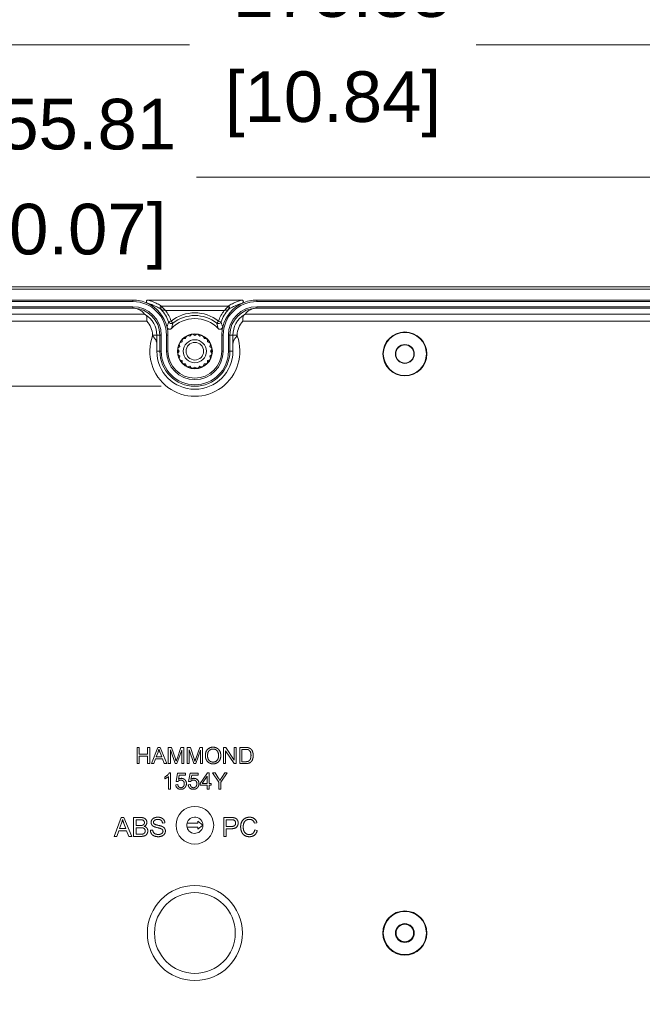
# Model space of a CAD drawing. Header units: millimetres. Extents: x 32 to 1714, y 32 to 1317.
# Tile 5 of 28: x 298 to 414, y 227 to 410. Entities that reach past the tile are written whole.
import ezdxf

# ---------------------------------------------------------------- set-up
doc = ezdxf.new("R2010")
doc.units = ezdxf.units.MM
doc.header["$LTSCALE"] = 6.25
for name, color, linetype, lineweight in [('Dimension (ANSI)', 7, 'Continuous', 9), ('Visible (ANSI)', 7, 'Continuous', 9), ('Visible Narrow (ANSI)', 7, 'Continuous', 9)]:
    doc.layers.add(name, color=color, linetype=linetype, lineweight=lineweight)
doc.styles.add('Note Text (ANSI)', font='arial.ttf')
doc.dimstyles.new('Default - mm_inch (ANSI)', dxfattribs={"dimscale": 6.25, "dimtxt": 1.5, "dimasz": 2, "dimexe": 3.175, "dimexo": 1, "dimgap": 0.8, "dimtad": 0, "dimtih": 1, "dimtoh": 1, "dimrnd": 1e-08, "dimzin": 4, "dimdsep": 46, "dimtxsty": 'Note Text (ANSI)', "dimblk": 'Filled-1', "dimcen": 0.09, "dimdle": 10, "dimclrd": 256, "dimclre": 256, "dimclrt": 256, "dimadec": 1, "dimazin": 0, "dimtfac": 1.333333, "dimtofl": 0, "dimtmove": 0, "dimatfit": 3, "dimfxl": 1, "dimtolj": 1, "dimtzin": 0, "dimlwd": -1, "dimlwe": -1, "dimarcsym": 0})

# ---------------------------------------------------------------- blocks, each defined once
blk = doc.blocks.new('Filled-1')
at = {"color": 0}
for p, q in [((0, 0), (-1, 0.15)), ((-1, 0.15), (-1, -0.15)), ((-1, 0), (0, 0)), ((-1, -0.15), (0, 0))]:
    blk.add_line(p, q, dxfattribs=at)
at = {"color": 0, "flags": 128}
blk.add_lwpolyline([(-1, -0.15), (0, 0), (-1, 0.15), (-1, -0.15)], dxfattribs=at)
at = {"color": 0}
blk.add_solid([(-1, -0.15), (0, 0), (-1, 0.15), (-1, -0.15)], dxfattribs=at)
blk = doc.blocks.new('*D23')
at = {"layer": 'Defpoints', "color": 0, "transparency": 16777216}
for p in [(476.61, 430.73), (185.27, 327.85), (476.61, 327.85)]:
    blk.add_point(p, dxfattribs=at)
at = {"layer": 'Dimension (ANSI)', "transparency": 16777216}
for p, q in [((185.27, 334.1), (185.27, 450.57)), ((476.61, 334.1), (476.61, 450.57)), ((197.77, 430.73), (280.67, 430.73)), ((464.11, 430.73), (333.73, 430.73))]:
    blk.add_line(p, q, dxfattribs=at)
at = {"layer": 'Dimension (ANSI)', "transparency": 16777216, "xscale": 12.5, "yscale": 12.5, "zscale": 12.5, "rotation": 180}
blk.add_blockref('Filled-1', (185.27, 430.73), dxfattribs=at)
at = {"layer": 'Dimension (ANSI)', "transparency": 16777216, "xscale": 12.5, "yscale": 12.5, "zscale": 12.5}
blk.add_blockref('Filled-1', (476.61, 430.73), dxfattribs=at)
at = {"layer": 'Dimension (ANSI)', "transparency": 16777216, "char_height": 9.375, "attachment_point": 5, "style": 'Note Text (ANSI)'}
for s, insert in [('\\A1; 291.34', (307.2, 440.52)), ('\\A1;[11.47]', (307.2, 419.72))]:
    blk.add_mtext(s, dxfattribs=dict(at, insert=insert))
blk = doc.blocks.new('*D24')
at = {"layer": 'Defpoints', "color": 0, "transparency": 16777216}
for p in [(203.03, 380.33), (203.03, 353.1), (458.84, 353.1)]:
    blk.add_point(p, dxfattribs=at)
at = {"layer": 'Dimension (ANSI)', "transparency": 16777216}
for p, q in [((203.03, 359.35), (203.03, 400.17)), ((458.84, 359.35), (458.84, 400.17)), ((215.53, 380.33), (279.97, 380.33)), ((446.34, 380.33), (331.26, 380.33))]:
    blk.add_line(p, q, dxfattribs=at)
at = {"layer": 'Dimension (ANSI)', "transparency": 16777216, "xscale": 12.5, "yscale": 12.5, "zscale": 12.5, "rotation": 180}
blk.add_blockref('Filled-1', (203.03, 380.33), dxfattribs=at)
at = {"layer": 'Dimension (ANSI)', "transparency": 16777216, "xscale": 12.5, "yscale": 12.5, "zscale": 12.5}
blk.add_blockref('Filled-1', (458.84, 380.33), dxfattribs=at)
at = {"layer": 'Dimension (ANSI)', "transparency": 16777216, "char_height": 9.375, "attachment_point": 5, "style": 'Note Text (ANSI)'}
for s, insert in [('\\A1; 255.81', (305.62, 390.11)), ('\\A1;[10.07]', (305.62, 369.32))]:
    blk.add_mtext(s, dxfattribs=dict(at, insert=insert))
blk = doc.blocks.new('*D25')
at = {"layer": 'Defpoints', "color": 0, "transparency": 16777216}
for p in [(468.63, 404.86), (193.25, 337.14), (468.63, 337.14)]:
    blk.add_point(p, dxfattribs=at)
at = {"layer": 'Dimension (ANSI)', "transparency": 16777216}
for p, q in [((193.25, 343.39), (193.25, 424.7)), ((468.63, 343.39), (468.63, 424.7)), ((205.75, 404.86), (329.96, 404.86)), ((456.13, 404.86), (383.08, 404.86))]:
    blk.add_line(p, q, dxfattribs=at)
at = {"layer": 'Dimension (ANSI)', "transparency": 16777216, "xscale": 12.5, "yscale": 12.5, "zscale": 12.5, "rotation": 180}
blk.add_blockref('Filled-1', (193.25, 404.86), dxfattribs=at)
at = {"layer": 'Dimension (ANSI)', "transparency": 16777216, "xscale": 12.5, "yscale": 12.5, "zscale": 12.5}
blk.add_blockref('Filled-1', (468.63, 404.86), dxfattribs=at)
at = {"layer": 'Dimension (ANSI)', "transparency": 16777216, "char_height": 9.375, "attachment_point": 5, "style": 'Note Text (ANSI)'}
for s, insert in [('\\A1; 275.38', (356.52, 414.65)), ('\\A1;[10.84]', (356.52, 393.85))]:
    blk.add_mtext(s, dxfattribs=dict(at, insert=insert))
blk = doc.blocks.new('*D35')
at = {"layer": 'Defpoints', "color": 0, "transparency": 16777216}
for p in [(330.94, 341.63), (274.22, 139.08), (330.94, 139.08)]:
    blk.add_point(p, dxfattribs=at)
at = {"layer": 'Dimension (ANSI)', "transparency": 16777216}
for p, q in [((324.69, 341.63), (254.38, 341.63)), ((274.22, 329.13), (274.22, 280.92)), ((274.22, 151.58), (274.22, 239.33)), ((324.69, 139.08), (254.38, 139.08))]:
    blk.add_line(p, q, dxfattribs=at)
at = {"layer": 'Dimension (ANSI)', "transparency": 16777216, "xscale": 12.5, "yscale": 12.5, "zscale": 12.5}
for p, rotation in [((274.22, 341.63), 90), ((274.22, 139.08), 270)]:
    blk.add_blockref('Filled-1', p, dxfattribs=dict(at, rotation=rotation))
at = {"layer": 'Dimension (ANSI)', "transparency": 16777216, "char_height": 9.375, "attachment_point": 5, "style": 'Note Text (ANSI)'}
for s, insert in [('\\A1; 202.54', (274.22, 269.91)), ('\\A1;[7.97]', (274.22, 249.12))]:
    blk.add_mtext(s, dxfattribs=dict(at, insert=insert))

msp = doc.modelspace()

# ---------------------------------------------------------------- linework, layer by layer
at = {"layer": 'Visible (ANSI)'}
for p, q in [((472.6197, 359.5981), (189.2563, 359.5981)), ((472.6197, 359.5851), (189.2563, 359.5851)), ((189.2737, 360.0665), (472.6023, 360.0665)), ((206.0247, 357.5896), (319.4639, 357.5896)), ((322.2503, 357.5896), (339.6258, 357.5896)), ((342.4121, 357.5896), (455.8513, 357.5896)), ((206.0247, 357.32), (319.4639, 357.32)), ((206.0247, 356.3624), (319.4639, 356.3624)), ((206.0253, 356.0929), (319.4639, 356.0929)), ((342.4121, 357.32), (455.8513, 357.32)), ((342.4121, 356.3624), (455.8513, 356.3624)), ((342.4121, 356.0929), (455.8507, 356.0929)), ((324.4526, 348.1109), (324.4526, 351.1042)), ((324.7221, 351.1042), (324.7221, 348.1109)), ((325.6797, 351.1042), (325.6797, 348.1109)), ((325.9493, 351.1042), (325.9493, 348.1109)), ((328.5919, 350.2502), (328.5749, 349.8278)), ((329.2211, 350.4741), (328.7987, 350.457)), ((329.3678, 350.8705), (329.2211, 350.4741)), ((330.0354, 350.889), (329.6284, 351.0033)), ((330.2974, 351.2206), (330.0354, 350.889)), ((330.938, 351.0319), (330.5863, 351.2664)), ((331.2897, 351.2664), (330.938, 351.0319)), ((331.8406, 350.889), (331.5786, 351.2206)), ((332.2476, 351.0033), (331.8406, 350.889)), ((332.6549, 350.4741), (332.5082, 350.8705)), ((333.0773, 350.457), (332.6549, 350.4741)), ((333.3011, 349.8278), (333.2841, 350.2502)), ((335.9268, 348.1109), (335.9268, 351.1042)), ((336.1963, 348.1109), (336.1963, 351.1042)), ((337.1539, 348.1109), (337.1539, 351.1042)), ((337.4234, 351.1042), (337.4234, 348.1109)), ((327.7825, 348.4626), (328.017, 348.1109)), ((328.16, 349.0136), (327.8283, 348.7515)), ((328.0457, 349.4205), (328.16, 349.0136)), ((328.5749, 349.8278), (328.1785, 349.6811)), ((333.6975, 349.6811), (333.3011, 349.8278)), ((333.716, 349.0136), (333.8303, 349.4205)), ((334.0477, 348.7515), (333.716, 349.0136)), ((333.859, 348.1109), (334.0935, 348.4626)), ((328.017, 348.1109), (327.7825, 347.7592)), ((327.8283, 347.4703), (328.16, 347.2083)), ((328.16, 347.2083), (328.0457, 346.8014)), ((328.1785, 346.5407), (328.5749, 346.394)), ((333.3011, 346.394), (333.6975, 346.5407)), ((333.716, 347.2083), (334.0477, 347.4703)), ((333.8303, 346.8014), (333.716, 347.2083)), ((334.0935, 347.7592), (333.859, 348.1109)), ((328.5749, 346.394), (328.5919, 345.9717)), ((328.7987, 345.7648), (329.2211, 345.7478)), ((329.2211, 345.7478), (329.3678, 345.3514)), ((329.6284, 345.2186), (330.0354, 345.3329)), ((330.0354, 345.3329), (330.2974, 345.0012)), ((330.5863, 344.9555), (330.938, 345.1899)), ((330.938, 345.1899), (331.2897, 344.9555)), ((331.5786, 345.0012), (331.8406, 345.3329)), ((331.8406, 345.3329), (332.2476, 345.2186)), ((332.5082, 345.3514), (332.6549, 345.7478)), ((332.6549, 345.7478), (333.0773, 345.7648)), ((333.2841, 345.9717), (333.3011, 346.394)), ((320.6362, 274.7238), (320.2392, 274.7238)), ((320.2392, 274.7238), (320.2392, 271.7306)), ((320.6362, 273.4941), (320.6362, 274.7238)), ((322.1875, 274.7238), (322.1875, 273.4941)), ((322.5845, 274.7238), (322.1875, 274.7238)), ((322.5845, 271.7306), (322.5845, 274.7238)), ((324.0674, 274.7238), (322.9176, 271.7306)), ((323.78, 272.958), (324.1108, 273.8363)), ((324.4964, 274.7238), (324.0674, 274.7238)), ((324.4827, 273.7884), (324.7975, 272.958)), ((325.7192, 271.7306), (324.4964, 274.7238)), ((326.6181, 274.7238), (326.0226, 274.7238)), ((326.0226, 274.7238), (326.0226, 271.7306)), ((326.4036, 274.2789), (327.2706, 271.7306)), ((326.4036, 271.7306), (326.4036, 274.2789)), ((327.3276, 272.6044), (326.6181, 274.7238)), ((327.6265, 271.7306), (328.5003, 274.2356)), ((328.3497, 274.7238), (327.6311, 272.6409)), ((328.8813, 274.7238), (328.3497, 274.7238)), ((328.5003, 274.2356), (328.5003, 271.7306)), ((328.8813, 271.7306), (328.8813, 274.7238)), ((330.1019, 274.7238), (329.5064, 274.7238)), ((329.5064, 274.7238), (329.5064, 271.7306)), ((329.8874, 274.2789), (330.7544, 271.7306)), ((329.8874, 271.7306), (329.8874, 274.2789)), ((330.8114, 272.6044), (330.1019, 274.7238)), ((331.1103, 271.7306), (331.984, 274.2356)), ((331.8335, 274.7238), (331.1148, 272.6409)), ((332.365, 274.7238), (331.8335, 274.7238)), ((331.984, 274.2356), (331.984, 271.7306)), ((332.365, 271.7306), (332.365, 274.7238)), ((336.6587, 274.7238), (336.2526, 274.7238)), ((336.2526, 274.7238), (336.2526, 271.7306)), ((336.6313, 274.0805), (338.2055, 271.7306)), ((336.6313, 271.7306), (336.6313, 274.0805)), ((338.2329, 272.3739), (336.6587, 274.7238)), ((338.2329, 274.7238), (338.2329, 272.3739)), ((338.6116, 274.7238), (338.2329, 274.7238)), ((338.6116, 271.7306), (338.6116, 274.7238)), ((340.3067, 274.7238), (339.2755, 274.7238)), ((339.2755, 274.7238), (339.2755, 271.7306)), ((339.6725, 272.0842), (339.6725, 274.3702)), ((339.6725, 274.3702), (340.3022, 274.3702)), ((320.2392, 271.7306), (320.6362, 271.7306)), ((322.1875, 273.4941), (320.6362, 273.4941)), ((320.6362, 273.1405), (322.1875, 273.1405)), ((320.6362, 271.7306), (320.6362, 273.1405)), ((322.1875, 273.1405), (322.1875, 271.7306)), ((322.1875, 271.7306), (322.5845, 271.7306)), ((322.9176, 271.7306), (323.3374, 271.7306)), ((323.3374, 271.7306), (323.6659, 272.6363)), ((323.6659, 272.6363), (324.9207, 272.6363)), ((324.7975, 272.958), (323.78, 272.958)), ((324.9207, 272.6363), (325.2675, 271.7306)), ((325.2675, 271.7306), (325.7192, 271.7306)), ((326.0226, 271.7306), (326.4036, 271.7306)), ((327.2706, 271.7306), (327.6265, 271.7306)), ((328.5003, 271.7306), (328.8813, 271.7306)), ((329.5064, 271.7306), (329.8874, 271.7306)), ((330.7544, 271.7306), (331.1103, 271.7306)), ((331.984, 271.7306), (332.365, 271.7306)), ((336.2526, 271.7306), (336.6313, 271.7306)), ((338.2055, 271.7306), (338.6116, 271.7306)), ((339.2755, 271.7306), (340.3569, 271.7306)), ((340.3113, 272.0842), (339.6725, 272.0842)), ((326.4493, 270.0248), (326.212, 270.0248)), ((326.4493, 267.0201), (326.4493, 270.0248)), ((327.7474, 269.9746), (327.4577, 268.4369)), ((329.2349, 269.9746), (327.7474, 269.9746)), ((329.2349, 269.6232), (329.2349, 269.9746)), ((330.0722, 269.9746), (329.7825, 268.4369)), ((331.5597, 269.9746), (330.0722, 269.9746)), ((331.5597, 269.6232), (331.5597, 269.9746)), ((333.2845, 270.0133), (331.9202, 268.0741)), ((333.5856, 270.0133), (333.2845, 270.0133)), ((333.5856, 268.0741), (333.5856, 270.0133)), ((334.2039, 270.0133), (335.3583, 268.2886)), ((334.6853, 270.0133), (334.2039, 270.0133)), ((335.2762, 269.1099), (334.6853, 270.0133)), ((335.7553, 268.2886), (336.9507, 270.0133)), ((336.4899, 270.0133), (335.9081, 269.1327)), ((336.9507, 270.0133), (336.4899, 270.0133)), ((325.3473, 269.2742), (325.3473, 268.9183)), ((326.082, 269.3609), (326.082, 267.0201)), ((327.4577, 268.4369), (327.8022, 268.3912)), ((327.8797, 268.8202), (328.0417, 269.6232)), ((328.0417, 269.6232), (329.2349, 269.6232)), ((329.7825, 268.4369), (330.127, 268.3912)), ((330.2045, 268.8202), (330.3665, 269.6232)), ((330.3665, 269.6232), (331.5597, 269.6232)), ((332.2806, 268.0741), (333.2183, 269.4247)), ((333.2183, 269.4247), (333.2183, 268.0741)), ((335.3583, 268.2886), (335.3583, 267.0201)), ((335.7553, 267.0201), (335.7553, 268.2886)), ((326.082, 267.0201), (326.4493, 267.0201)), ((327.7771, 267.8368), (327.3915, 267.8049)), ((330.1019, 267.8368), (329.7163, 267.8049)), ((331.9202, 268.0741), (331.9202, 267.7365)), ((331.9202, 267.7365), (333.2183, 267.7365)), ((333.2183, 268.0741), (332.2806, 268.0741)), ((333.2183, 267.7365), (333.2183, 267.0201)), ((333.2183, 267.0201), (333.5856, 267.0201)), ((333.9894, 268.0741), (333.5856, 268.0741)), ((333.5856, 267.7365), (333.9894, 267.7365)), ((333.5856, 267.0201), (333.5856, 267.7365)), ((333.9894, 267.7365), (333.9894, 268.0741)), ((335.3583, 267.0201), (335.7553, 267.0201)), ((317.3079, 261.7443), (315.9664, 258.2522)), ((317.8083, 261.7443), (317.3079, 261.7443)), ((319.235, 258.2522), (317.8083, 261.7443)), ((320.8932, 261.7443), (319.5837, 261.7443)), ((319.5837, 261.7443), (319.5837, 258.2522)), ((320.0468, 260.2777), (320.0468, 261.3318)), ((320.0468, 261.3318), (320.7441, 261.3318)), ((331.4844, 261.0572), (331.4844, 260.6831)), ((332.4346, 260.3089), (331.4844, 261.0572)), ((337.6196, 261.7443), (336.3021, 261.7443)), ((336.3021, 261.7443), (336.3021, 258.2522)), ((336.7652, 260.0834), (336.7652, 261.3318)), ((336.7652, 261.3318), (337.6595, 261.3318)), ((341.998, 260.6797), (342.4532, 260.7888)), ((316.4562, 258.2522), (316.8395, 259.3089)), ((316.8395, 259.3089), (318.3034, 259.3089)), ((316.9725, 259.6842), (317.3585, 260.7089)), ((318.1597, 259.6842), (316.9725, 259.6842)), ((317.7923, 260.653), (318.1597, 259.6842)), ((318.3034, 259.3089), (318.708, 258.2522)), ((320.8, 260.2777), (320.0468, 260.2777)), ((320.0468, 258.6648), (320.0468, 259.8652)), ((320.0468, 259.8652), (320.8533, 259.8652)), ((323.137, 259.4127), (322.7005, 259.3754)), ((324.9363, 260.7276), (325.3781, 260.7622)), ((331.4844, 260.6831), (329.4889, 260.6831)), ((329.4889, 259.9348), (331.4844, 259.9348)), ((331.4844, 259.5606), (332.4346, 260.3089)), ((331.4844, 259.9348), (331.4844, 259.5606)), ((337.6675, 260.0834), (336.7652, 260.0834)), ((336.7652, 259.6709), (337.6622, 259.6709)), ((336.7652, 258.2522), (336.7652, 259.6709)), ((342.5118, 259.3621), (342.0486, 259.4792)), ((315.9664, 258.2522), (316.4562, 258.2522)), ((318.708, 258.2522), (319.235, 258.2522)), ((319.5837, 258.2522), (320.9145, 258.2522)), ((320.9172, 258.6648), (320.0468, 258.6648)), ((336.3021, 258.2522), (336.7652, 258.2522))]:
    msp.add_line(p, q, dxfattribs=at)
for centre, radius in [((330.938, 348.1109), 3.2427), ((330.938, 348.1109), 3.2392), ((330.938, 348.1109), 2.1336), ((369.8503, 347.6121), 4.0694), ((369.8503, 347.6121), 3.991), ((330.938, 348.1109), 1.6256), ((369.8503, 347.6121), 1.7461), ((369.8503, 347.6121), 1.6851), ((330.938, 260.3089), 3.4921), ((330.938, 240.3539), 7.4831), ((369.8503, 240.3539), 4.0955), ((369.8503, 240.3539), 3.991), ((369.8503, 240.3539), 1.7461), ((369.8503, 240.3539), 1.6242)]:
    msp.add_circle(centre, radius, dxfattribs=at)
for centre, radius, start, end in [((319.4639, 351.1042), 6.4854, 65.750585, 90), ((342.4121, 351.1042), 6.4854, 90, 114.249415), ((319.4639, 351.1042), 6.2159, 0, 90), ((319.4639, 351.1042), 5.2583, 0, 90), ((319.4639, 351.1042), 4.9887, 0, 90), ((319.4639, 351.1042), 6.4854, 13.10623, 65.750585), ((342.4121, 351.1042), 6.4854, 114.249415, 166.89377), ((342.4121, 351.1042), 6.2159, 90, 180), ((342.4121, 351.1042), 5.2583, 90, 180), ((342.4121, 351.1042), 4.9887, 90, 180), ((330.938, 348.1109), 6.0414, 44.412435, 135.587565), ((319.4639, 351.1042), 6.4854, 0, 13.10623), ((342.4121, 351.1042), 6.4854, 166.89377, 180), ((330.938, 348.1109), 3.175, 132.35966, 137.64034), ((330.938, 348.1109), 3.175, 114.35966, 119.64034), ((330.938, 348.1109), 3.175, 96.35966, 101.64034), ((330.938, 348.1109), 3.175, 78.35966, 83.64034), ((330.938, 348.1109), 3.175, 60.35966, 65.64034), ((330.938, 348.1109), 3.175, 42.35966, 47.64034), ((330.938, 348.1109), 3.175, 168.35966, 173.64034), ((330.938, 348.1109), 3.175, 150.35966, 155.64034), ((330.938, 348.1109), 3.175, 24.35966, 29.64034), ((330.938, 348.1109), 3.175, 6.35966, 11.64034), ((330.938, 348.1109), 6.4854, 180, 0), ((330.938, 348.1109), 6.2159, 180, 0), ((330.938, 348.1109), 5.2583, 180, 0), ((330.938, 348.1109), 4.9887, 180, 0), ((330.938, 348.1109), 3.175, 186.35966, 191.64034), ((330.938, 348.1109), 3.175, 204.35966, 209.64034), ((330.938, 348.1109), 3.175, 330.35966, 335.64034), ((330.938, 348.1109), 3.175, 348.35966, 353.64034), ((330.938, 348.1109), 3.175, 222.35966, 227.64034), ((330.938, 348.1109), 3.175, 240.35966, 245.64034), ((330.938, 348.1109), 3.175, 258.35966, 263.64034), ((330.938, 348.1109), 3.175, 276.35966, 281.64034), ((330.938, 348.1109), 3.175, 294.35966, 299.64034), ((330.938, 348.1109), 3.175, 312.35966, 317.64034), ((330.938, 260.3089), 1.4966, 0, 165.522488), ((330.938, 260.3089), 1.4966, 165.522488, 194.477512), ((330.938, 260.3089), 1.4966, 194.477512, 0)]:
    msp.add_arc(centre, radius, start, end, dxfattribs=at)
for centre, start_param, end_param in [((319.4639, 352.767), 2.29306288, 3.14159265), ((342.4121, 352.767), 3.14159265, 3.99012242)]:
    msp.add_ellipse(centre, major_axis=(0, -3.3259), ratio=0.86604739, start_param=start_param, end_param=end_param, dxfattribs=at)
for points, knots in [([(322.2503, 357.5896), (322.2112, 357.5896), (322.1724, 357.5819), (322.1002, 357.5522), (322.0673, 357.5305), (322.0118, 357.4757), (321.9897, 357.4432), (321.9593, 357.3715), (321.9512, 357.3331), (321.9503, 357.2553), (321.9574, 357.2166), (321.986, 357.1442), (322.0073, 357.1111), (322.0609, 357.0553), (322.0925, 357.0331), (322.1275, 357.0173)], [0, 0, 0, 0, 0.0117567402, 0.0117567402, 0.0234915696, 0.0234915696, 0.0352024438, 0.0352024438, 0.046901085, 0.046901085, 0.0586062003, 0.0586062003, 0.0703326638, 0.0703326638, 0.0818542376, 0.0818542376, 0.0818542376, 0.0818542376]), ([(339.7485, 357.0173), (339.7842, 357.0334), (339.8164, 357.0563), (339.8701, 357.113), (339.8912, 357.1464), (339.9193, 357.2192), (339.9261, 357.2579), (339.9244, 357.3358), (339.916, 357.3742), (339.8849, 357.4455), (339.8625, 357.4778), (339.8066, 357.5321), (339.7737, 357.5535), (339.702, 357.5822), (339.664, 357.5896), (339.6258, 357.5896)], [0, 0, 0, 0, 0.0117617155, 0.0117617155, 0.0235058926, 0.0235058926, 0.0352252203, 0.0352252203, 0.0469267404, 0.0469267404, 0.0586277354, 0.0586277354, 0.070345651, 0.070345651, 0.0818546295, 0.0818546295, 0.0818546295, 0.0818546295]), ([(321.6251, 354.9657), (321.6262, 354.9643), (321.6414, 354.955), (321.6947, 354.9229), (321.7337, 354.8993), (321.7834, 354.8679), (321.7871, 354.8656), (321.7908, 354.8632)], [0.4578740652, 0.4578740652, 0.4578740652, 0.4578740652, 0.4827912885, 0.4827912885, 0.5089895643, 0.5089895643, 0.5110565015, 0.5110565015, 0.5110565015, 0.5110565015]), ([(322.0226, 353.6689), (322.0228, 353.6706), (322.023, 353.6723), (322.0397, 353.8272), (322.0506, 353.9796), (322.0504, 354.2631), (322.0401, 354.3915), (321.9893, 354.6131), (321.9503, 354.7034), (321.8631, 354.8091), (321.8293, 354.8388), (321.7908, 354.8632)], [-0.000514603, -0.000514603, -0.000514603, -0.000514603, 0, 0, 0.046348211, 0.046348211, 0.091107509, 0.091107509, 0.134932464, 0.134932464, 0.157371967, 0.157371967, 0.157371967, 0.157371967]), ([(340.0852, 354.8632), (340.0467, 354.8388), (340.0129, 354.8091), (339.9257, 354.7034), (339.8867, 354.6131), (339.8359, 354.3915), (339.8256, 354.2631), (339.8254, 353.9796), (339.8363, 353.8272), (339.853, 353.6723), (339.8532, 353.6706), (339.8534, 353.6689)], [0.085748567, 0.085748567, 0.085748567, 0.085748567, 0.112892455, 0.112892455, 0.165905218, 0.165905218, 0.220048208, 0.220048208, 0.276113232, 0.276113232, 0.27673572, 0.27673572, 0.27673572, 0.27673572]), ([(340.0852, 354.8632), (340.0889, 354.8656), (340.0926, 354.8679), (340.1423, 354.8993), (340.1814, 354.9229), (340.2346, 354.955), (340.2498, 354.9643), (340.2509, 354.9657)], [0.3992940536, 0.3992940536, 0.3992940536, 0.3992940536, 0.4013609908, 0.4013609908, 0.4275592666, 0.4275592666, 0.4524764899, 0.4524764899, 0.4524764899, 0.4524764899]), ([(325.7803, 352.5748), (325.7951, 352.5115), (325.822, 352.4517), (325.8973, 352.3458), (325.9449, 352.3007), (326.0548, 352.2314), (326.116, 352.2078), (326.2439, 352.1853), (326.3095, 352.1867), (326.4201, 352.2109), (326.4655, 352.2281), (326.5501, 352.2749), (326.5887, 352.3043), (326.6225, 352.3388)], [0, 0, 0, 0, 0.019536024, 0.019536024, 0.039068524, 0.039068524, 0.058598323, 0.058598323, 0.078127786, 0.078127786, 0.092653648, 0.092653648, 0.107179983, 0.107179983, 0.107179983, 0.107179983]), ([(335.2535, 352.3388), (335.299, 352.2924), (335.3531, 352.2553), (335.4724, 352.204), (335.5365, 352.1902), (335.6664, 352.188), (335.731, 352.1996), (335.852, 352.2469), (335.9072, 352.2822), (335.9892, 352.3603), (336.0191, 352.3986), (336.067, 352.4825), (336.0847, 352.5277), (336.0957, 352.5748)], [0, 0, 0, 0, 0.019536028, 0.019536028, 0.039068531, 0.039068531, 0.058598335, 0.058598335, 0.078127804, 0.078127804, 0.092653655, 0.092653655, 0.107179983, 0.107179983, 0.107179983, 0.107179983]), ([(323.8849, 349.2928), (323.884, 349.5472), (323.8632, 349.7561), (323.7373, 350.152), (323.6374, 350.322), (323.3826, 350.6454), (323.2401, 350.79), (323.0894, 350.9385), (323.088, 350.9398), (323.0867, 350.9411)], [-0.201034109, -0.201034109, -0.201034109, -0.201034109, -0.13205249, -0.13205249, -0.063029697, -0.063029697, 0, 0, 0.000573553, 0.000573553, 0.000573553, 0.000573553]), ([(338.7893, 350.9411), (338.788, 350.9398), (338.7866, 350.9385), (338.6359, 350.79), (338.4934, 350.6454), (338.2386, 350.322), (338.1387, 350.152), (338.0128, 349.7561), (337.992, 349.5472), (337.9912, 349.2928)], [-0.240631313, -0.240631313, -0.240631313, -0.240631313, -0.239946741, -0.239946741, -0.164716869, -0.164716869, -0.082333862, -0.082333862, 0, 0, 0, 0])]:
    msp.add_open_spline(points, degree=3, knots=knots, dxfattribs=at)
for points, degree in [([(328.1785, 349.6811), (328.2928, 349.882), (328.4292, 350.0703), (328.5844, 350.2417)], 3), ([(328.7987, 350.457), (328.9696, 350.6128), (329.1575, 350.7497), (329.358, 350.8647)], 3), ([(329.6284, 351.0033), (329.839, 351.0986), (330.0601, 351.1707), (330.2863, 351.2182)], 3), ([(330.5863, 351.2664), (330.8161, 351.292), (331.0486, 351.2923), (331.2784, 351.2675)], 3), ([(331.5786, 351.2206), (331.805, 351.174), (332.0263, 351.1024), (332.2372, 351.0078)], 3), ([(332.5082, 350.8705), (332.7091, 350.7561), (332.8974, 350.6197), (333.0688, 350.4646)], 3), ([(333.2841, 350.2502), (333.4399, 350.0794), (333.5767, 349.8914), (333.6918, 349.6909)], 3), ([(323.8849, 349.2928), (323.8863, 348.8843), (323.8878, 348.4872), (323.8892, 348.1109)], 3), ([(327.7825, 347.7592), (327.7569, 347.989), (327.7567, 348.2215), (327.7814, 348.4513)], 3), ([(327.8283, 348.7515), (327.8749, 348.9779), (327.9466, 349.1992), (328.0411, 349.4101)], 3), ([(333.8303, 349.4205), (333.9257, 349.2099), (333.9978, 348.9889), (334.0453, 348.7626)], 3), ([(334.0935, 348.4626), (334.1191, 348.2329), (334.1193, 348.0004), (334.0946, 347.7705)], 3), ([(337.9868, 348.1109), (337.9882, 348.4872), (337.9897, 348.8843), (337.9912, 349.2928)], 3), ([(328.0457, 346.8014), (327.9503, 347.0119), (327.8782, 347.233), (327.8307, 347.4592)], 3), ([(328.5919, 345.9717), (328.4362, 346.1425), (328.2993, 346.3304), (328.1842, 346.5309)], 3), ([(333.6975, 346.5407), (333.5832, 346.3398), (333.4468, 346.1515), (333.2917, 345.9801)], 3), ([(334.0477, 347.4703), (334.0011, 347.2439), (333.9295, 347.0227), (333.8349, 346.8117)], 3), ([(329.3678, 345.3514), (329.1669, 345.4657), (328.9786, 345.6022), (328.8072, 345.7573)], 3), ([(330.2974, 345.0012), (330.071, 345.0479), (329.8498, 345.1195), (329.6388, 345.214)], 3), ([(331.2897, 344.9555), (331.06, 344.9299), (330.8274, 344.9296), (330.5976, 344.9543)], 3), ([(332.2476, 345.2186), (332.037, 345.1232), (331.8159, 345.0511), (331.5897, 345.0036)], 3), ([(333.0773, 345.7648), (332.9065, 345.6091), (332.7185, 345.4722), (332.518, 345.3571)], 3), ([(324.1108, 273.8363), (324.2135, 274.1215), (324.2728, 274.409)], 2), ([(324.2728, 274.409), (324.3412, 274.1672), (324.4827, 273.7884)], 2), ([(334.3157, 274.7763), (333.6837, 274.7763), (332.8829, 273.9345), (332.8829, 273.1884)], 2), ([(333.2913, 273.1839), (333.2913, 273.8592), (333.8982, 274.4364), (334.318, 274.4364)], 2), ([(335.7461, 273.2226), (335.7461, 273.6721), (335.3971, 274.3793), (334.7309, 274.7763), (334.3157, 274.7763)], 2), ([(334.318, 274.4364), (334.6145, 274.4364), (335.0914, 274.1375), (335.3378, 273.5922), (335.3378, 273.2272)], 2), ([(340.3022, 274.3702), (340.6535, 274.3702), (340.8132, 274.3086)], 2), ([(340.8406, 274.6805), (340.6558, 274.7238), (340.3067, 274.7238)], 2), ([(340.8132, 274.3086), (341.0345, 274.2242), (341.3425, 273.72), (341.3425, 273.25)], 2), ([(341.2786, 274.466), (341.0984, 274.6212), (340.8406, 274.6805)], 2), ([(341.7509, 273.2432), (341.7509, 273.6447), (341.5159, 274.2675), (341.2786, 274.466)], 2), ([(327.4714, 272.1618), (327.4257, 272.3078), (327.3276, 272.6044)], 2), ([(327.6311, 272.6409), (327.5215, 272.3238), (327.4714, 272.1618)], 2), ([(330.9551, 272.1618), (330.9095, 272.3078), (330.8114, 272.6044)], 2), ([(331.1148, 272.6409), (331.0053, 272.3238), (330.9551, 272.1618)], 2), ([(332.8829, 273.1884), (332.8829, 272.7937), (333.2252, 272.0888), (333.8913, 271.6804), (334.3157, 271.6804)], 2), ([(334.3134, 272.0203), (333.8731, 272.0203), (333.2913, 272.6432), (333.2913, 273.1839)], 2), ([(335.3378, 273.2272), (335.3378, 272.6477), (334.7606, 272.0203), (334.3134, 272.0203)], 2), ([(334.3157, 271.6804), (334.7035, 271.6804), (335.3788, 272.05), (335.7461, 272.7686), (335.7461, 273.2226)], 2), ([(341.0436, 272.2941), (340.9455, 272.1937), (340.6079, 272.0842), (340.3113, 272.0842)], 2), ([(340.3569, 271.7306), (340.6284, 271.7306), (341.0459, 271.8332), (341.3425, 272.0317), (341.5912, 272.3762), (341.7509, 272.9032), (341.7509, 273.2432)], 2), ([(341.3425, 273.25), (341.3425, 272.9101), (341.1851, 272.4355), (341.0436, 272.2941)], 2), ([(326.212, 270.0248), (326.1162, 269.8308), (325.6553, 269.4179), (325.3473, 269.2742)], 2), ([(325.3473, 268.9183), (325.5184, 268.9821), (325.9496, 269.2354), (326.082, 269.3609)], 2), ([(327.8022, 268.3912), (327.8843, 268.5213), (328.1695, 268.6833), (328.3474, 268.6833)], 2), ([(328.4455, 269.0072), (328.1489, 269.0072), (327.8797, 268.8202)], 2), ([(328.3474, 268.6833), (328.6349, 268.6833), (328.9862, 268.3182), (328.9862, 268.0034)], 2), ([(329.3764, 268.0376), (329.3764, 268.4642), (328.8379, 269.0072), (328.4455, 269.0072)], 2), ([(330.127, 268.3912), (330.2091, 268.5213), (330.4943, 268.6833), (330.6722, 268.6833)], 2), ([(330.7703, 269.0072), (330.4737, 269.0072), (330.2045, 268.8202)], 2), ([(330.6722, 268.6833), (330.9597, 268.6833), (331.311, 268.3182), (331.311, 268.0034)], 2), ([(331.7011, 268.0376), (331.7011, 268.4642), (331.1627, 269.0072), (330.7703, 269.0072)], 2), ([(335.5819, 268.6034), (335.4427, 268.8589), (335.2762, 269.1099)], 2), ([(335.9081, 269.1327), (335.7165, 268.8384), (335.5819, 268.6034)], 2), ([(327.3915, 267.8049), (327.428, 267.4262), (327.9459, 266.9699), (328.3543, 266.9699)], 2), ([(328.352, 267.2711), (328.1307, 267.2711), (327.8204, 267.554), (327.7771, 267.8368)], 2), ([(328.9862, 268.0034), (328.9862, 267.6726), (328.6212, 267.2711), (328.352, 267.2711)], 2), ([(328.3543, 266.9699), (328.8516, 266.9699), (329.1391, 267.3327)], 2), ([(329.1391, 267.3327), (329.3764, 267.6292), (329.3764, 268.0376)], 2), ([(329.7163, 267.8049), (329.7528, 267.4262), (330.2707, 266.9699), (330.6791, 266.9699)], 2), ([(330.6768, 267.2711), (330.4555, 267.2711), (330.1452, 267.554), (330.1019, 267.8368)], 2), ([(331.311, 268.0034), (331.311, 267.6726), (330.946, 267.2711), (330.6768, 267.2711)], 2), ([(330.6791, 266.9699), (331.1764, 266.9699), (331.4639, 267.3327)], 2), ([(331.4639, 267.3327), (331.7011, 267.6292), (331.7011, 268.0376)], 2), ([(317.3585, 260.7089), (317.4783, 261.0416), (317.5475, 261.377)], 2), ([(317.5475, 261.377), (317.6273, 261.0949), (317.7923, 260.653)], 2), ([(320.7441, 261.3318), (321.1194, 261.3318), (321.4282, 261.2333), (321.5959, 260.9698), (321.5959, 260.7968)], 2), ([(322.051, 260.85), (322.051, 261.0922), (321.7769, 261.5314), (321.2925, 261.7443), (320.8932, 261.7443)], 2), ([(321.5959, 260.7968), (321.5959, 260.6131), (321.4176, 260.3709), (321.2419, 260.3177)], 2), ([(321.5613, 260.1101), (321.8088, 260.2325), (322.051, 260.6264), (322.051, 260.85)], 2), ([(324.0633, 261.8056), (323.7093, 261.8056), (323.1317, 261.566), (322.8309, 261.1082), (322.8309, 260.842)], 2), ([(322.8309, 260.842), (322.8309, 260.6025), (323.0758, 260.2139), (323.326, 260.0834)], 2), ([(323.2754, 260.874), (323.2754, 261.0896), (323.6614, 261.3983), (324.0819, 261.3983)], 2), ([(323.4112, 260.5625), (323.2754, 260.685), (323.2754, 260.874)], 2), ([(325.3781, 260.7622), (325.3675, 261.0683), (325.0454, 261.5554), (324.4519, 261.8056), (324.0633, 261.8056)], 2), ([(324.0819, 261.3983), (324.4865, 261.3983), (324.9017, 261.0603), (324.9363, 260.7276)], 2), ([(338.1519, 261.7097), (337.9683, 261.7443), (337.6196, 261.7443)], 2), ([(337.6595, 261.3318), (337.9736, 261.3318), (338.0907, 261.2998)], 2), ([(338.0907, 261.2998), (338.2717, 261.2519), (338.4926, 260.9378), (338.4926, 260.7196)], 2), ([(338.9691, 260.7329), (338.9691, 260.9937), (338.7561, 261.4276), (338.4101, 261.6671), (338.1519, 261.7097)], 2), ([(341.0744, 261.8056), (340.6113, 261.8056), (339.8421, 261.385), (339.4242, 260.5705), (339.4242, 260.0249)], 2), ([(339.9006, 260.0275), (339.9006, 260.3736), (340.1189, 261.023), (340.6619, 261.409), (341.0638, 261.409)], 2), ([(341.0638, 261.409), (341.4151, 261.409), (341.8756, 261.0603), (341.998, 260.6797)], 2), ([(342.4532, 260.7888), (342.3121, 261.2706), (341.5988, 261.8056), (341.0744, 261.8056)], 2), ([(321.2419, 260.3177), (321.1088, 260.2777), (320.8, 260.2777)], 2), ([(320.8533, 259.8652), (321.186, 259.8652), (321.54, 259.7481), (321.7449, 259.4606), (321.7449, 259.2663)], 2), ([(320.9145, 258.2522), (321.2499, 258.2522), (321.7103, 258.3693), (322.0138, 258.5982), (322.2214, 259.0188), (322.2214, 259.2636)], 2), ([(321.7449, 259.2663), (321.7449, 259.0986), (321.6065, 258.8431), (321.3909, 258.71), (321.2312, 258.6807)], 2), ([(322.2214, 259.2636), (322.2214, 259.5697), (321.8807, 260.0169), (321.5613, 260.1101)], 2), ([(322.7005, 259.3754), (322.7111, 259.0241), (323.0758, 258.4705), (323.7146, 258.1937), (324.191, 258.1937)], 2), ([(324.1697, 258.6062), (323.8716, 258.6062), (323.3952, 258.8138), (323.1689, 259.1492), (323.137, 259.4127)], 2), ([(323.326, 260.0834), (323.5203, 259.9796), (324.4865, 259.7481), (324.6275, 259.6922)], 2), ([(324.8884, 260.0914), (324.6781, 260.1873), (323.5469, 260.4428), (323.4112, 260.5625)], 2), ([(325.0374, 259.1998), (325.0374, 259.0374), (324.8405, 258.7633), (324.4332, 258.6062), (324.1697, 258.6062)], 2), ([(324.191, 258.1937), (324.5637, 258.1937), (325.1625, 258.4678), (325.4819, 258.9602), (325.4819, 259.2397)], 2), ([(324.6275, 259.6922), (324.8485, 259.6097), (325.0374, 259.3648), (325.0374, 259.1998)], 2), ([(325.4819, 259.2397), (325.4819, 259.5192), (325.1918, 259.9504), (324.8884, 260.0914)], 2), ([(337.6622, 259.6709), (338.4021, 259.6709), (338.9691, 260.2884), (338.9691, 260.7329)], 2), ([(338.4926, 260.7196), (338.4926, 260.4162), (338.1173, 260.0834), (337.6675, 260.0834)], 2), ([(339.4242, 260.0249), (339.4242, 259.5245), (339.7942, 258.6541), (340.5022, 258.1937), (341.0665, 258.1937)], 2), ([(341.0265, 258.5902), (340.7071, 258.5902), (340.1615, 258.9176), (339.9006, 259.583), (339.9006, 260.0275)], 2), ([(342.0486, 259.4792), (341.9528, 259.0374), (341.4151, 258.5902), (341.0265, 258.5902)], 2), ([(341.0665, 258.1937), (341.6121, 258.1937), (342.3654, 258.7925), (342.5118, 259.3621)], 2), ([(321.2312, 258.6807), (321.1407, 258.6648), (320.9172, 258.6648)], 2)]:
    msp.add_open_spline(points, degree=degree, dxfattribs=at)
at = {"layer": 'Visible Narrow (ANSI)'}
for p, q in [((319.4639, 357.5896), (319.4639, 357.32)), ((342.4121, 357.5896), (342.4121, 357.32)), ((319.4639, 356.0929), (319.4639, 356.3624)), ((337.0686, 356.4538), (324.8074, 356.4538)), ((325.4934, 355.6557), (336.3826, 355.6557)), ((342.4121, 356.0929), (342.4121, 356.3624)), ((321.6251, 354.9657), (205.4614, 354.9657)), ((456.4146, 354.9657), (340.2509, 354.9657)), ((204.5634, 353.6689), (322.0226, 353.6689)), ((326.0866, 353.5378), (326.5549, 353.7099)), ((326.5549, 353.7099), (326.8624, 353.3171)), ((335.0136, 353.3171), (335.3211, 353.7099)), ((335.3211, 353.7099), (335.7894, 353.5378)), ((339.8534, 353.6689), (457.3126, 353.6689)), ((323.0867, 351.1042), (323.0867, 350.9411)), ((323.0867, 351.1042), (323.8849, 351.1042)), ((323.8849, 349.2928), (323.8849, 351.1042)), ((323.8849, 351.1042), (324.4526, 351.1042)), ((324.4526, 351.1042), (324.7221, 351.1042)), ((325.9493, 351.1042), (325.6797, 351.1042)), ((335.9268, 351.1042), (336.1963, 351.1042)), ((337.4234, 351.1042), (337.1539, 351.1042)), ((337.4234, 351.1042), (337.9912, 351.1042)), ((337.9912, 351.1042), (338.7893, 351.1042)), ((337.9912, 351.1042), (337.9912, 349.2928)), ((338.7893, 350.9411), (338.7893, 351.1042)), ((324.4526, 348.1109), (323.8892, 348.1109)), ((324.4526, 348.1109), (324.7221, 348.1109)), ((325.9493, 348.1109), (325.6797, 348.1109)), ((335.9268, 348.1109), (336.1963, 348.1109)), ((337.4234, 348.1109), (337.1539, 348.1109)), ((337.4234, 348.1109), (337.9868, 348.1109))]:
    msp.add_line(p, q, dxfattribs=at)
msp.add_circle((330.938, 240.3539), 8.803, dxfattribs=at)
for centre, radius, start, end in [((319.4639, 351.1042), 7.0557, 20.176932, 42.292533), ((319.4639, 351.1042), 7.5546, 20.176932, 37.048224), ((342.4121, 351.1042), 7.5546, 142.951776, 159.823068), ((342.4121, 351.1042), 7.0557, 137.707467, 159.823068), ((319.4639, 351.1042), 4.421, 0, 58.241661), ((330.938, 348.1109), 7.1106, 51.944516, 128.055484), ((330.938, 348.1109), 6.6117, 51.944516, 128.055484), ((342.4121, 351.1042), 4.421, 121.758339, 180), ((319.4639, 351.1042), 3.6228, 0, 45.066323), ((342.4121, 351.1042), 3.6228, 134.933677, 180), ((330.938, 348.1109), 8.3459, 160.176914, 19.823086), ((330.938, 348.1109), 7.0488, 180, 0)]:
    msp.add_arc(centre, radius, start, end, dxfattribs=at)
for centre, major_axis, ratio, start_param, end_param in [((324.8074, 356.1545), (-0.1563, -0.2553), 0.99944185, 3.6912897, 6.01889487), ((324.9046, 356.0535), (-0.2197, -0.2033), 0.69618531, 4.14012596, 6.27102872), ((336.9715, 356.0535), (0.2197, -0.2033), 0.69618531, 0.01215658, 2.14305935), ((337.0686, 356.1545), (0.1563, -0.2553), 0.99944185, 0.26429044, 2.59189561), ((326.5549, 353.7099), (-0.4682, -0.1721), 0.99996628, 0, 1.88273135), ((335.3211, 353.7099), (-0.3075, -0.3928), 0.99996628, 0, 1.88273135)]:
    msp.add_ellipse(centre, major_axis=major_axis, ratio=ratio, start_param=start_param, end_param=end_param, dxfattribs=at)
for points, knots in [([(324.8074, 356.4538), (324.5356, 356.6202), (324.258, 356.774), (323.6867, 357.0581), (323.3928, 357.1879), (323.0948, 357.3034), (322.9498, 357.3596), (322.8039, 357.4125), (322.5222, 357.5073), (322.3866, 357.5499), (322.2503, 357.5896)], [-0.487609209, -0.487609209, -0.487609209, -0.487609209, -0.406684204, -0.406684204, -0.323991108, -0.323991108, -0.323991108, -0.283777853, -0.283777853, -0.24680495, -0.24680495, -0.24680495, -0.24680495]), ([(339.6258, 357.5896), (339.4894, 357.5499), (339.3538, 357.5073), (339.0721, 357.4125), (338.9262, 357.3596), (338.7812, 357.3034), (338.4832, 357.1879), (338.1893, 357.0581), (337.618, 356.774), (337.3404, 356.6202), (337.0686, 356.4538)], [0.24680495, 0.24680495, 0.24680495, 0.24680495, 0.283777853, 0.283777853, 0.323991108, 0.323991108, 0.323991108, 0.406684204, 0.406684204, 0.487609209, 0.487609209, 0.487609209, 0.487609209]), ([(322.1275, 357.0173), (322.2581, 356.9802), (322.3882, 356.9404), (322.6585, 356.8515), (322.7986, 356.802), (322.9379, 356.7493), (323.2243, 356.6408), (323.5073, 356.5188), (324.0584, 356.2513), (324.3267, 356.1063), (324.5899, 355.9489)], [0.24681912, 0.24681912, 0.24681912, 0.24681912, 0.283777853, 0.283777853, 0.323991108, 0.323991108, 0.323991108, 0.406684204, 0.406684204, 0.487609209, 0.487609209, 0.487609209, 0.487609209]), ([(324.5899, 355.9489), (324.5909, 355.9483), (324.5955, 355.9439), (324.6158, 355.9235), (324.6362, 355.9023), (324.6681, 355.8683), (324.6755, 355.8604), (324.6831, 355.8521)], [-0.0333173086, -0.0333173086, -0.0333173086, -0.0333173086, -0.0224024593, -0.0224024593, -0.0049387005, -0.0049387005, 0, 0, 0, 0]), ([(324.6831, 355.8521), (324.6919, 355.8429), (324.7036, 355.8349), (324.7384, 355.8158), (324.7639, 355.806), (324.8271, 355.7855), (324.8664, 355.7753), (324.9611, 355.7535), (325.0176, 355.7422), (325.1411, 355.7189), (325.2088, 355.7069), (325.3487, 355.682), (325.421, 355.6692), (325.4934, 355.6557)], [0, 0, 0, 0, 0.0055447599, 0.0055447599, 0.0144163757, 0.0144163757, 0.0259494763, 0.0259494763, 0.040942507, 0.040942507, 0.057845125, 0.057845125, 0.0752561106, 0.0752561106, 0.0752561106, 0.0752561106]), ([(324.9046, 356.2922), (324.8965, 356.306), (324.8888, 356.3193), (324.8556, 356.376), (324.8344, 356.4113), (324.8133, 356.4453), (324.8084, 356.4528), (324.8074, 356.4538)], [0, 0, 0, 0, 0.0049387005, 0.0049387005, 0.0224024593, 0.0224024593, 0.0333173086, 0.0333173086, 0.0333173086, 0.0333173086]), ([(325.4934, 355.6557), (325.4448, 355.706), (325.3958, 355.7559), (325.2995, 355.8535), (325.2523, 355.9011), (325.1646, 355.9903), (325.1238, 356.0321), (325.0538, 356.1062), (325.0241, 356.1384), (324.9747, 356.1953), (324.9541, 356.2202), (324.9242, 356.261), (324.9135, 356.2766), (324.9046, 356.2922)], [-0.0752561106, -0.0752561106, -0.0752561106, -0.0752561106, -0.057845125, -0.057845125, -0.040942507, -0.040942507, -0.0259494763, -0.0259494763, -0.0144163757, -0.0144163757, -0.0055447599, -0.0055447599, 0, 0, 0, 0]), ([(336.9715, 356.2922), (336.9625, 356.2766), (336.9518, 356.261), (336.9219, 356.2202), (336.9013, 356.1953), (336.8519, 356.1383), (336.8222, 356.1062), (336.7521, 356.032), (336.7114, 355.9902), (336.6237, 355.901), (336.5765, 355.8534), (336.4802, 355.7559), (336.4312, 355.706), (336.3826, 355.6557)], [-0.0747430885, -0.0747430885, -0.0747430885, -0.0747430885, -0.0691973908, -0.0691973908, -0.0603242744, -0.0603242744, -0.0487892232, -0.0487892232, -0.0337936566, -0.0337936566, -0.0168947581, -0.0168947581, 0.0005130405, 0.0005130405, 0.0005130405, 0.0005130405]), ([(336.3826, 355.6557), (336.455, 355.6692), (336.5272, 355.682), (336.6671, 355.7069), (336.7349, 355.7189), (336.8584, 355.7422), (336.9149, 355.7534), (337.0096, 355.7753), (337.0489, 355.7855), (337.1121, 355.806), (337.1376, 355.8158), (337.1724, 355.8349), (337.1841, 355.8429), (337.1929, 355.8521)], [-0.0005130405, -0.0005130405, -0.0005130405, -0.0005130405, 0.0168947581, 0.0168947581, 0.0337936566, 0.0337936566, 0.0487892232, 0.0487892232, 0.0603242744, 0.0603242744, 0.0691973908, 0.0691973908, 0.0747430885, 0.0747430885, 0.0747430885, 0.0747430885]), ([(337.0686, 356.4538), (337.0679, 356.4531), (337.0656, 356.4497), (337.0557, 356.4342), (337.0458, 356.418), (337.0165, 356.3692), (336.9953, 356.3334), (336.9715, 356.2922)], [0, 0, 0, 0, 0.0071587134, 0.0071587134, 0.0186126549, 0.0186126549, 0.0333173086, 0.0333173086, 0.0333173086, 0.0333173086]), ([(337.1929, 355.8521), (337.2158, 355.8768), (337.2361, 355.8983), (337.2642, 355.9275), (337.2738, 355.9372), (337.2833, 355.9465), (337.2855, 355.9485), (337.2861, 355.9489)], [-0.0333173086, -0.0333173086, -0.0333173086, -0.0333173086, -0.0186126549, -0.0186126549, -0.0071587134, -0.0071587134, 0, 0, 0, 0]), ([(337.2861, 355.9489), (337.5493, 356.1063), (337.8176, 356.2513), (338.3687, 356.5188), (338.6517, 356.6408), (338.9381, 356.7493), (339.0774, 356.802), (339.2175, 356.8515), (339.4879, 356.9404), (339.6179, 356.9802), (339.7485, 357.0173)], [-0.487609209, -0.487609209, -0.487609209, -0.487609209, -0.406684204, -0.406684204, -0.323991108, -0.323991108, -0.323991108, -0.283777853, -0.283777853, -0.24681912, -0.24681912, -0.24681912, -0.24681912]), ([(326.0866, 353.5378), (326.0638, 353.4665), (326.0405, 353.3939), (325.9918, 353.2413), (325.9662, 353.1611), (325.94, 353.079), (325.9143, 352.998), (325.8879, 352.9152), (325.8348, 352.7474), (325.8079, 352.6625), (325.7803, 352.5748)], [-6.60156943, -6.60156943, -6.60156943, -6.60156943, -5.01364477, -5.01364477, -3.32588832, -3.32588832, -3.32588832, -1.66294416, -1.66294416, -0.05026545, -0.05026545, -0.05026545, -0.05026545]), ([(326.6225, 352.3388), (326.6442, 352.4278), (326.6652, 352.5139), (326.7069, 352.6844), (326.7275, 352.7685), (326.7476, 352.8507), (326.7681, 352.9342), (326.7881, 353.0157), (326.8263, 353.1708), (326.8444, 353.2445), (326.8624, 353.3171)], [0.05026545, 0.05026545, 0.05026545, 0.05026545, 1.66294416, 1.66294416, 3.32588832, 3.32588832, 3.32588832, 5.01364477, 5.01364477, 6.60156943, 6.60156943, 6.60156943, 6.60156943]), ([(335.0136, 353.3171), (335.0314, 353.2451), (335.0495, 353.1719), (335.0873, 353.0181), (335.1072, 352.9372), (335.1275, 352.8544), (335.1478, 352.7716), (335.1685, 352.6869), (335.2105, 352.5153), (335.2316, 352.4285), (335.2535, 352.3388)], [-6.60156943, -6.60156943, -6.60156943, -6.60156943, -5.02604595, -5.02604595, -3.35069069, -3.35069069, -3.35069069, -1.67534535, -1.67534535, -0.05026545, -0.05026545, -0.05026545, -0.05026545]), ([(336.0957, 352.5748), (336.0679, 352.6632), (336.0408, 352.7487), (335.9873, 352.9177), (335.9608, 353.0011), (335.9348, 353.0826), (335.9089, 353.1641), (335.8835, 353.2437), (335.8351, 353.395), (335.8121, 353.467), (335.7894, 353.5378)], [0.05026545, 0.05026545, 0.05026545, 0.05026545, 1.67534535, 1.67534535, 3.35069069, 3.35069069, 3.35069069, 5.02604595, 5.02604595, 6.60156943, 6.60156943, 6.60156943, 6.60156943])]:
    msp.add_open_spline(points, degree=3, knots=knots, dxfattribs=at)

# ---------------------------------------------------------------- dimensions: what is measured, and where the dimension line sits
at = {"layer": 'Dimension (ANSI)'}
dim = msp.add_linear_dim(base=(476.6095, 430.7305), p1=(185.2665, 327.851), p2=(476.6095, 327.851), text=' <>\\X[11.47]', dimstyle='Default - mm_inch (ANSI)', override={"dimgap": 0.8, "dimtih": 0, "dimtoh": 0, "dimdec": 2, "dimpost": '\\X', "dimtol": 0, "dimlim": 0, "dimtp": 0, "dimtm": 0, "dimtdec": 2, "dimatfit": 1}, dxfattribs=at)
dim.commit()
dim.dimension.update_dxf_attribs({"geometry": '*D23', "text_midpoint": (307.2007, 430.7305), "dimtype": 160})
for base, p1, p2, angle, text, override, picture, middle in [((468.6275, 404.8555), (193.2485, 337.1357), (468.6275, 337.1357), 180, ' <>\\X[10.84]', {"dimgap": 0.8, "dimtih": 0, "dimtoh": 0, "dimdec": 2, "dimpost": '\\X', "dimtol": 0, "dimlim": 0, "dimtp": 0, "dimtm": 0, "dimtdec": 2, "dimatfit": 1}, '*D25', (356.5191, 404.8555)), ((203.0314, 380.3262), (458.8446, 353.0992), (203.0314, 353.0992), 180, ' <>\\X[10.07]', {"dimgap": 0.8, "dimtih": 0, "dimtoh": 0, "dimdec": 2, "dimpost": '\\X', "dimtol": 0, "dimlim": 0, "dimtp": 0, "dimtm": 0, "dimtdec": 2, "dimatfit": 1}, '*D24', (305.6164, 380.3262)), ((274.2196, 139.0823), (330.938, 341.6256), (330.938, 139.0823), 90, ' <>\\X[7.97]', {"dimgap": 0.8, "dimdec": 2, "dimpost": '\\X', "dimtol": 0, "dimlim": 0, "dimtp": 0, "dimtm": 0, "dimtdec": 2, "dimatfit": 1}, '*D35', (274.2196, 260.1256))]:
    dim = msp.add_linear_dim(base=base, p1=p1, p2=p2, angle=angle, text=text, dimstyle='Default - mm_inch (ANSI)', override=override, dxfattribs=at)
    dim.commit()
    dim.dimension.update_dxf_attribs({"geometry": picture, "text_midpoint": middle, "dimtype": 160})

doc.saveas('drawing.dxf')
